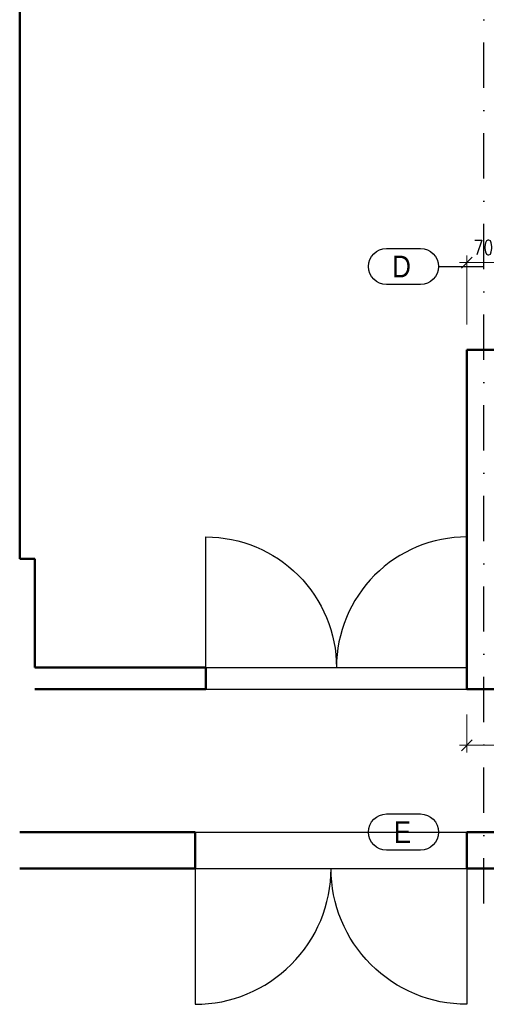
# Model space of a CAD drawing. Header units: millimetres. Extents: x -33711 to 544341, y -222428 to 596511.
# Tile 4 of 256: x 289740 to 296178, y -222428 to -208849. Entities that reach past the tile are written whole.
import ezdxf

# ---------------------------------------------------------------- set-up
doc = ezdxf.new("R2010")
doc.units = ezdxf.units.MM
doc.linetypes.add('DASHDOT', pattern=[0.5, 0.25, -0.125, 0, -0.125])
doc.layers.add('IN_C_OSA', color=6, linetype='DASHDOT')
doc.layers.add('IN_VYPLNE OTVORU', color=151, linetype='Continuous')
doc.layers.add('IN_C_TLUSTA', color=5, linetype='Continuous', lineweight=50)
doc.layers.add('IN_KOTY', color=4, linetype='Continuous', lineweight=13)
doc.styles.add('ARIAL', font='arial.ttf')
doc.styles.add('Koty', font='romand.shx', dxfattribs={"width": 0.8})
doc.dimstyles.new('IN_100', dxfattribs={"dimtxt": 200, "dimasz": 150, "dimexe": 100, "dimexo": 350, "dimgap": 100, "dimtad": 1, "dimdec": 4, "dimrnd": 5, "dimdsep": 46, "dimlunit": 6, "dimtxsty": 'Koty', "dimblk": 'OBLIQUE', "dimcen": 40, "dimdle": 100, "dimclrd": 256, "dimclrt": 7, "dimadec": 0, "dimazin": 0, "dimtfac": 1, "dimtdec": 4, "dimtmove": 1, "dimatfit": 3, "dimldrblk": 'ARCHTICK', "dimfxl": 500, "dimtolj": 1, "dimtzin": 0, "dimlwd": -1, "dimlwe": -1, "dimarcsym": 0})

# ---------------------------------------------------------------- blocks, each defined once
blk = doc.blocks.new('_Oblique')
at = {"color": 0, "linetype": 'ByBlock', "lineweight": -2}
blk.add_line((-0.5, -0.5), (0.5, 0.5), dxfattribs=at)
blk = doc.blocks.new('*D411')
at = {"layer": 'DEFPOINTS', "color": 0, "transparency": 16777216}
for p in [(295910, -218083), (297350, -218083), (297350, -218855)]:
    blk.add_point(p, dxfattribs=at)
at = {"layer": 'IN_KOTY', "color": 0, "transparency": 16777216}
for p, q in [((295910, -218433), (295910, -218955)), ((297350, -218433), (297350, -218955))]:
    blk.add_line(p, q, dxfattribs=at)
at = {"layer": 'IN_KOTY', "transparency": 16777216}
blk.add_line((295810, -218855), (297450, -218855), dxfattribs=at)
at = {"layer": 'IN_KOTY', "transparency": 16777216, "xscale": 150, "yscale": 150, "zscale": 150, "rotation": 180}
blk.add_blockref('_Oblique', (295910, -218855), dxfattribs=at)
at = {"layer": 'IN_KOTY', "transparency": 16777216, "xscale": 150, "yscale": 150, "zscale": 150}
blk.add_blockref('_Oblique', (297350, -218855), dxfattribs=at)
at = {"layer": 'IN_KOTY', "color": 7, "transparency": 16777216, "insert": (296630, -218655), "char_height": 200, "attachment_point": 5, "style": 'Koty'}
blk.add_mtext('\\A1;1\xa0440', dxfattribs=at)
blk = doc.blocks.new('_ArchTick')
at = {"color": 0, "linetype": 'ByBlock', "lineweight": 13, "const_width": 0.15}
blk.add_lwpolyline([(-0.5, -0.5), (0.5, 0.5)], dxfattribs=at)
blk = doc.blocks.new('*D435')
at = {"layer": 'DEFPOINTS', "color": 0, "transparency": 16777216}
for p in [(296610, -212199), (295910, -213403), (296610, -213403)]:
    blk.add_point(p, dxfattribs=at)
at = {"layer": 'IN_KOTY', "color": 0, "transparency": 16777216}
for p, q in [((295910, -213053), (295910, -212099)), ((296610, -213053), (296610, -212099))]:
    blk.add_line(p, q, dxfattribs=at)
at = {"layer": 'IN_KOTY', "transparency": 16777216}
blk.add_line((295810, -212199), (296710, -212199), dxfattribs=at)
at = {"layer": 'IN_KOTY', "transparency": 16777216, "xscale": 150, "yscale": 150, "zscale": 150, "rotation": 180}
blk.add_blockref('_Oblique', (295910, -212199), dxfattribs=at)
at = {"layer": 'IN_KOTY', "transparency": 16777216, "xscale": 150, "yscale": 150, "zscale": 150}
blk.add_blockref('_Oblique', (296610, -212199), dxfattribs=at)
at = {"layer": 'IN_KOTY', "color": 7, "transparency": 16777216, "insert": (296206, -211990), "char_height": 200, "attachment_point": 5, "style": 'Koty'}
blk.add_mtext('\\A1;700', dxfattribs=at)

msp = doc.modelspace()

# ---------------------------------------------------------------- linework, layer by layer
at = {"layer": 'IN_C_OSA', "color": 4, "ltscale": 2500}
for p, q in [((296145.47557, -221038.80846), (296145.47557, -195770.00773)), ((295519.51551, -212252.64377), (356092.68823, -212252.64377)), ((295519.51551, -220052.64377), (356092.68823, -220052.64377))]:
    msp.add_line(p, q, dxfattribs=at)
at = {"layer": 'IN_C_OSA', "color": 4, "linetype": 'ByBlock'}
for points in [[(294802.62098, -212002.64377), (295269.51551, -212002.64377, -1), (295269.51551, -212502.64377), (294802.62098, -212502.64377, -1)], [(294802.62098, -219802.64377), (295269.51551, -219802.64377, -1), (295269.51551, -220302.64377), (294802.62098, -220302.64377, -1)]]:
    msp.add_lwpolyline(points, format="xyb", close=True, dxfattribs=at)
at = {"layer": 'IN_C_TLUSTA', "color": 8}
for p, q in [((289740.44827, -202570.06518), (289740.49829, -216282.64464)), ((295910.47666, -213402.64464), (295910.47666, -218082.64464)), ((296610.47666, -213402.64464), (295910.47666, -213402.64464)), ((289950.47666, -216282.64464), (289740.49829, -216282.64464)), ((289950.47666, -217782.64464), (289950.47666, -216282.64464)), ((292310.47666, -217782.64464), (289950.47666, -217782.64464)), ((292310.47666, -217782.64464), (292310.47666, -218082.64464)), ((292310.47666, -218082.64464), (289950.47666, -218082.64464)), ((302850.47667, -218082.64464), (295910.47666, -218082.64464)), ((292160.47666, -220052.64464), (289740.47666, -220052.64464)), ((292160.47666, -220052.64464), (292160.47666, -220552.64464)), ((295910.4782, -220052.64464), (295910.47666, -220552.64464)), ((296825.49493, -220052.64464), (295910.4782, -220052.64464)), ((292160.47666, -220552.64464), (289740.47905, -220552.61524)), ((328950.47666, -220552.64464), (295910.47666, -220552.64464))]:
    msp.add_line(p, q, dxfattribs=at)
at = {"layer": 'IN_VYPLNE OTVORU', "color": 8}
for p, q in [((292310.47666, -217782.64464), (295910.47666, -217782.64464)), ((292310.47666, -218082.64464), (295910.47666, -218082.64464)), ((292160.47666, -220052.64464), (295910.47666, -220052.64464)), ((292160.47666, -220552.64464), (295910.47666, -220552.64464))]:
    msp.add_line(p, q, dxfattribs=at)
for points in [[(292310.47666, -217782.64464), (292310.47666, -215982.64464, -0.4142135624), (294110.47666, -217782.64464)], [(295910.47666, -217782.64464), (295910.47666, -215982.64464, 0.4142135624), (294110.47666, -217782.64464)], [(292160.47666, -220552.61524), (292160.47666, -222427.61524, 0.4142135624), (294035.47666, -220552.61524)], [(295910.47666, -220552.61166), (295910.48024, -222427.61166, -0.4142135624), (294035.47666, -220552.61524)]]:
    msp.add_lwpolyline(points, format="xyb", dxfattribs=at)

# ---------------------------------------------------------------- texts
at = {"layer": 'IN_C_OSA', "color": 4, "linetype": 'ByBlock', "style": 'ARIAL', "width": 0.85}
for s, p in [('D', (294880.64832, -212402.64377)), ('E', (294902.62098, -220202.64377))]:
    msp.add_text(s, height=300, dxfattribs=at).set_placement(p)

# ---------------------------------------------------------------- dimensions: what is measured, and where the dimension line sits
at = {"layer": 'IN_KOTY', "color": 8}
dim = msp.add_linear_dim(base=(296610.47666, -212198.81606), p1=(295910.47666, -213402.64464), p2=(296610.47666, -213402.64464), dimstyle='IN_100', override={"dimtmove": 2}, dxfattribs=at)
dim.commit()
dim.dimension.update_dxf_attribs({"geometry": '*D435', "text_midpoint": (296205.78654, -211990.01395), "dimtype": 160})
dim = msp.add_linear_dim(base=(297350.47666, -218854.59938), p1=(295910.47666, -218082.64464), p2=(297350.47666, -218082.6313), dimstyle='IN_100', dxfattribs=at)
dim.commit()
dim.dimension.update_dxf_attribs({"geometry": '*D411', "text_midpoint": (296630.47666, -218654.59938)})

doc.saveas('drawing.dxf')
